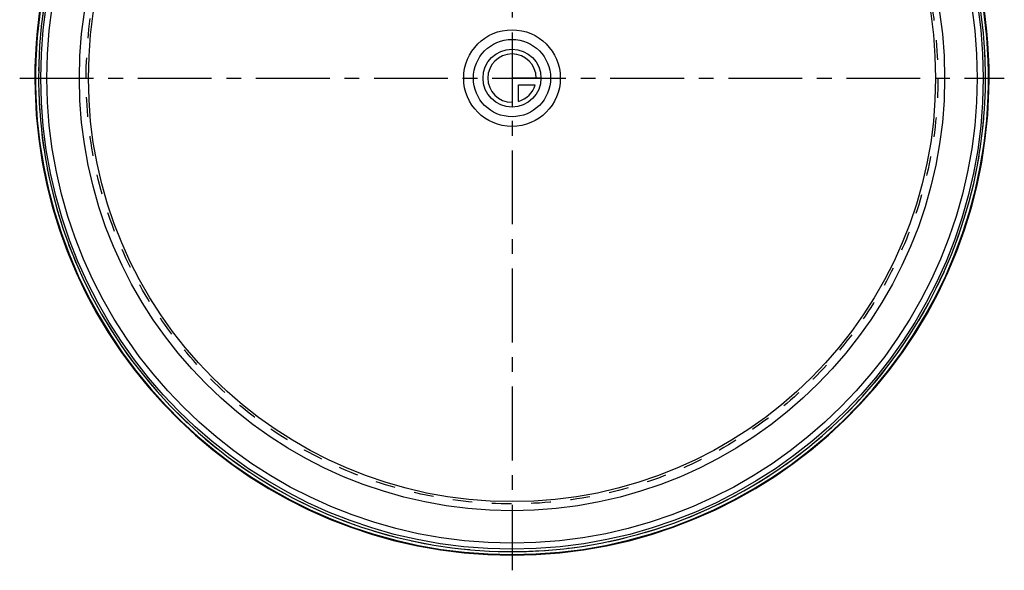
# Model space of a CAD drawing. Header units: millimetres. Extents: x 337 to 663, y 333 to 667.
# Tile 1 of 6: x 337 to 663, y 333 to 515. Entities that reach past the tile are written whole.
import ezdxf

# ---------------------------------------------------------------- set-up
doc = ezdxf.new("R2010")
doc.units = ezdxf.units.MM
doc.header["$LTSCALE"] = 65.185185
doc.linetypes.add('CENTER', pattern=[0.6, 0.375, -0.075, 0.075, -0.075])
doc.linetypes.add('HIDDEN', pattern=[0.2, 0.1, -0.1])
for name, color, linetype in [('KONST.EL_MIT_GEO', 7, 'CONTINUOUS'), ('KURVEN', 7, 'CONTINUOUS'), ('L1', 7, 'CONTINUOUS')]:
    doc.layers.add(name, color=color, linetype=linetype)

msp = doc.modelspace()

# ---------------------------------------------------------------- linework, layer by layer
at = {"layer": 'KONST.EL_MIT_GEO', "color": 7, "linetype": 'Continuous'}
for radius in [156, 154, 143.25, 140.25]:
    msp.add_circle((500, 495.7), radius, dxfattribs=at)
at = {"layer": 'KONST.EL_MIT_GEO', "color": 8, "linetype": 'HIDDEN'}
msp.add_circle((500, 495.7), 141, dxfattribs=at)
at = {"layer": 'KONST.EL_MIT_GEO', "color": 7, "linetype": 'Continuous'}
for radius, start, end in [(158, 93.0634, 86.9379), (157.79, 94.3616, 85.6384), (156.79, 153.0014, 85.6245)]:
    msp.add_arc((500, 495.7), radius, start, end, dxfattribs=at)
at = {"layer": 'KONST.EL_MIT_GEO', "color": 8, "linetype": 'HIDDEN'}
msp.add_arc((500, 495.7), 156.79, 152.9206, 85.6245, dxfattribs=at)
at = {"layer": 'KURVEN', "color": 40, "linetype": 'Continuous'}
for p, q in [((500, 505.3), (500, 487.7)), ((509.6, 495.7), (500, 495.7)), ((502.2, 493.5), (507.69, 493.5)), ((502.2, 488.01), (502.2, 493.5))]:
    msp.add_line(p, q, dxfattribs=at)
for radius in [16, 12.8, 9.6]:
    msp.add_circle((500, 495.7), radius, dxfattribs=at)
for start, end in [(0, 270), (285.962, 344.038)]:
    msp.add_arc((500, 495.7), 8, start, end, dxfattribs=at)
at = {"layer": 'L1', "color": 2, "linetype": 'CENTER'}
for p, q in [((500, 667.3), (500, 332.7)), ((336.98, 495.7), (663.02, 495.7))]:
    msp.add_line(p, q, dxfattribs=at)

doc.saveas('drawing.dxf')
